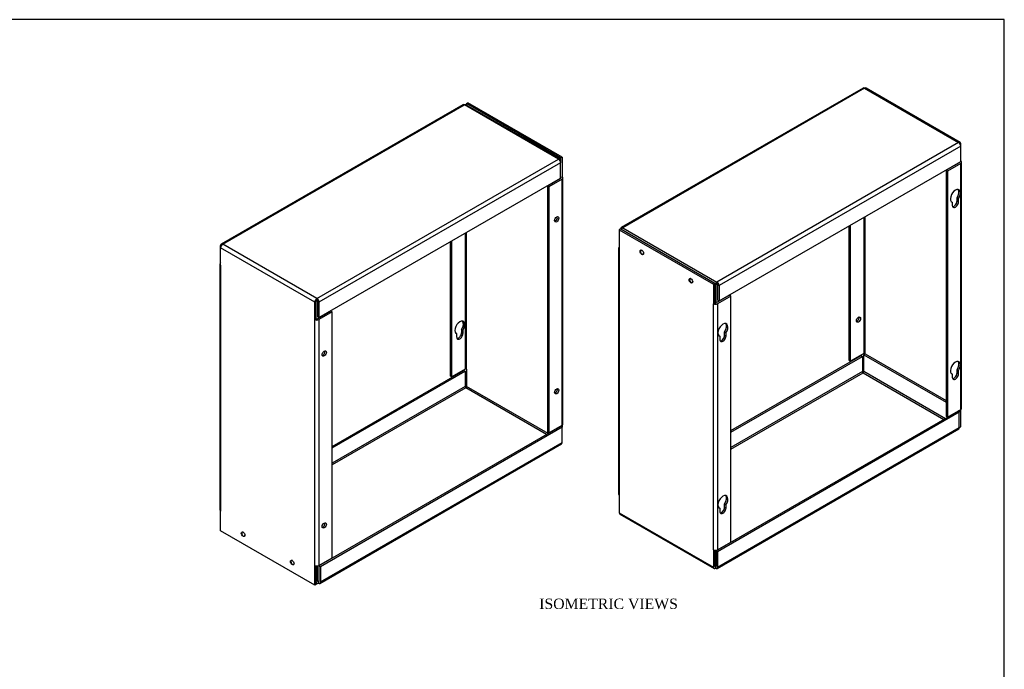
# Model space of a CAD drawing. Header units: inches. Extents: x 0.2 to 65.9, y -0.4 to 43.8.
# Tile 4 of 4: x 37.6 to 65.9, y 25.1 to 43.8. Entities that reach past the tile are written whole.
import ezdxf
from ezdxf.enums import TextEntityAlignment as Align

# ---------------------------------------------------------------- set-up
doc = ezdxf.new("R2010")
doc.units = ezdxf.units.IN
doc.header["$MEASUREMENT"] = 0
for name, color, linetype in [('COM71334-3', 7, 'Continuous'), ('COM71366-3', 7, 'Continuous'), ('Default', 7, 'Continuous')]:
    doc.layers.add(name, color=color, linetype=linetype)
doc.styles.add('SEACAD_Times_New_Roman', font='times.ttf')

# ---------------------------------------------------------------- blocks, each defined once
blk = doc.blocks.new('SE')
at = {"layer": 'COM71334-3', "color": 7, "linetype": 'Continuous'}
for p, q in [((54.853, 37.815), (54.812, 37.792)), ((54.812, 37.792), (57.519, 36.229)), ((54.812, 37.792), (54.812, 37.223)), ((54.853, 37.815), (57.559, 36.252)), ((54.787, 37.258), (54.787, 30.179)), ((54.812, 37.223), (54.812, 30.144)), ((57.559, 36.252), (57.519, 36.229)), ((57.519, 36.229), (57.519, 35.661)), ((57.559, 36.252), (57.559, 35.684)), ((57.981, 35.904), (57.6, 35.684)), ((58.022, 35.881), (57.641, 35.661)), ((58.022, 35.881), (57.981, 35.904)), ((58.022, 28.801), (58.022, 35.881)), ((57.559, 35.684), (57.519, 35.661)), ((57.519, 28.581), (57.519, 35.661)), ((57.641, 35.661), (57.641, 28.581)), ((57.841, 34.85), (57.882, 34.827)), ((57.841, 34.758), (57.841, 34.85)), ((57.68, 34.739), (57.705, 34.725)), ((57.705, 34.725), (57.705, 34.633)), ((57.841, 34.758), (57.882, 34.735)), ((57.882, 34.735), (57.882, 34.827)), ((58.022, 32.009), (61.766, 34.171)), ((58.022, 31.963), (61.806, 34.147)), ((61.766, 34.171), (61.806, 34.147)), ((61.806, 34.147), (61.806, 33.707)), ((61.887, 34.217), (61.847, 34.194)), ((61.847, 34.194), (64.213, 32.828)), ((61.847, 33.707), (61.847, 34.194)), ((61.887, 34.217), (64.213, 32.875)), ((61.806, 33.707), (58.022, 31.523)), ((58.022, 31.475), (61.826, 33.672)), ((61.826, 33.672), (64.152, 32.329)), ((64.193, 32.353), (61.847, 33.707)), ((64.594, 32.596), (64.594, 32.538)), ((64.554, 32.561), (57.6, 28.546)), ((64.594, 32.538), (57.641, 28.523)), ((64.554, 32.572), (64.554, 32.561)), ((64.594, 32.538), (64.554, 32.561)), ((64.594, 32.098), (64.594, 32.538)), ((57.623, 28.044), (64.576, 32.058)), ((57.641, 28.083), (64.594, 32.098)), ((54.812, 30.144), (54.812, 29.646)), ((57.68, 29.789), (57.705, 29.775)), ((57.705, 29.775), (57.705, 29.683)), ((57.841, 29.9), (57.882, 29.877)), ((57.841, 29.808), (57.841, 29.9)), ((57.841, 29.808), (57.882, 29.785)), ((57.882, 29.785), (57.882, 29.877)), ((54.812, 29.646), (57.519, 28.083)), ((54.83, 29.607), (57.537, 28.044)), ((57.641, 28.581), (58.022, 28.801)), ((57.519, 28.581), (57.519, 28.083)), ((57.559, 28.568), (57.559, 28.106)), ((57.641, 28.523), (57.6, 28.546)), ((57.6, 28.546), (57.6, 28.106)), ((57.641, 28.523), (57.641, 28.083)), ((57.559, 28.106), (57.58, 28.095)), ((57.58, 28.095), (57.6, 28.106)), ((57.58, 28.095), (57.58, 28.048))]:
    blk.add_line(p, q, dxfattribs=at)
for centre, major_axis, start_param, end_param in [((54.873, 37.258), (0.086, 0), 2.356194, 3.926991), ((57.58, 35.696), (-0.086, 0), 0.785398, 2.356194), ((57.58, 35.696), (-0.029, 0), 0.785398, 2.356194), ((57.793, 34.906), (-0.101, -0.176), 1.448753, 6.405229), ((57.753, 34.929), (-0.101, -0.176), 1.448753, 2.941717), ((57.793, 34.684), (0.063, 0.108), 2.356194, 5.497787), ((57.753, 34.707), (0.063, 0.108), 3.469899, 5.497787), ((61.826, 33.695), (0.0145, -0.0251), 3.926991, 5.497787), ((61.826, 33.695), (0.0145, 0.0251), 3.926991, 5.497787), ((64.533, 32.133), (-0.043, 0.0745), 3.141593, 3.926991), ((54.873, 30.179), (0.086, 0), 3.141593, 3.926991), ((57.793, 29.956), (-0.101, -0.176), 1.448753, 6.405229), ((57.753, 29.979), (-0.101, -0.176), 1.448753, 2.941717), ((57.793, 29.734), (0.063, 0.108), 2.356194, 5.497787), ((57.753, 29.757), (0.063, 0.108), 3.469899, 5.497787), ((54.873, 29.681), (0.043, 0.0745), 2.356194, 3.141593), ((57.58, 28.616), (0.086, 0), 3.926991, 5.497787), ((57.58, 28.118), (0.043, 0.0745), 2.356194, 3.926991), ((57.58, 28.118), (0.0145, 0.0251), 2.356194, 3.926991), ((57.58, 28.118), (-0.0145, 0.0251), 2.356194, 3.926991), ((57.58, 28.118), (-0.043, 0.0745), 2.356194, 3.926991)]:
    blk.add_ellipse(centre, major_axis=major_axis, ratio=0.57735, start_param=start_param, end_param=end_param, dxfattribs=at)
for centre in [(55.459, 37.14), (56.873, 36.324)]:
    blk.add_ellipse(centre, major_axis=(-0.0363, 0.0628), ratio=0.57735, dxfattribs=at)
at = {"layer": 'COM71366-3', "color": 7, "linetype": 'Continuous'}
for p, q in [((61.824, 41.869), (54.87, 37.854)), ((61.867, 41.865), (54.913, 37.85)), ((61.867, 41.865), (64.573, 40.302)), ((64.616, 40.306), (61.91, 41.869)), ((64.573, 40.302), (57.62, 36.287)), ((64.634, 40.196), (64.634, 40.267)), ((64.634, 40.196), (57.681, 36.182)), ((64.634, 39.756), (64.634, 40.196)), ((57.681, 35.742), (64.634, 39.756)), ((64.594, 39.722), (64.213, 39.502)), ((64.634, 39.698), (64.253, 39.478)), ((64.594, 39.733), (64.594, 39.722)), ((64.634, 32.619), (64.634, 39.698)), ((64.659, 32.654), (64.659, 39.733)), ((64.213, 39.502), (64.213, 32.422)), ((64.253, 39.478), (64.213, 39.502)), ((64.253, 39.478), (64.253, 32.399)), ((64.368, 38.6), (64.393, 38.586)), ((64.393, 38.586), (64.393, 38.494)), ((64.53, 38.711), (64.57, 38.688)), ((64.53, 38.62), (64.53, 38.711)), ((64.53, 38.62), (64.57, 38.597)), ((64.57, 38.597), (64.57, 38.688)), ((61.846, 38.147), (61.846, 34.229)), ((61.887, 34.229), (61.887, 38.17)), ((54.913, 37.85), (57.62, 36.287)), ((61.425, 34.032), (61.425, 37.903)), ((61.465, 34.009), (61.465, 37.927)), ((55.441, 37.206), (55.431, 37.2)), ((55.496, 37.086), (55.507, 37.092)), ((56.856, 36.389), (56.845, 36.383)), ((56.91, 36.27), (56.921, 36.276)), ((57.62, 36.241), (57.62, 36.287)), ((57.559, 35.695), (57.559, 36.182)), ((57.6, 35.719), (57.6, 36.205)), ((57.641, 36.205), (57.641, 35.765)), ((57.681, 36.182), (57.681, 35.742)), ((57.559, 35.695), (57.6, 35.719)), ((57.681, 35.742), (57.641, 35.765)), ((61.425, 34.032), (61.465, 34.009)), ((61.846, 34.229), (61.465, 34.009)), ((61.887, 34.217), (61.887, 34.229)), ((64.53, 33.761), (64.57, 33.738)), ((64.53, 33.67), (64.53, 33.761)), ((64.57, 33.647), (64.57, 33.738)), ((64.368, 33.65), (64.393, 33.636)), ((64.393, 33.636), (64.393, 33.544)), ((64.53, 33.67), (64.57, 33.647)), ((64.253, 32.399), (64.634, 32.619)), ((64.594, 32.538), (64.594, 32.596)), ((64.634, 32.121), (64.634, 32.619)), ((64.253, 32.399), (64.213, 32.422)), ((64.594, 32.098), (64.634, 32.121))]:
    blk.add_line(p, q, dxfattribs=at)
for centre, major_axis, start_param, end_param in [((61.867, 41.794), (0.043, -0.0745), 2.356194, 3.141593), ((61.867, 41.794), (-0.043, -0.0745), 3.141593, 3.926991), ((64.573, 40.232), (-0.043, -0.0745), 2.356194, 3.926991), ((64.573, 40.232), (-0.043, 0.0745), 3.926991, 5.497787), ((64.573, 39.733), (-0.029, 0), 2.356194, 3.383366), ((64.573, 39.733), (-0.086, 0), 2.356194, 3.926991), ((64.482, 38.768), (-0.102, -0.176), 1.448753, 6.405229), ((64.441, 38.791), (-0.101, -0.176), 1.448753, 2.941717), ((64.482, 38.545), (0.063, 0.108), 2.356194, 5.497787), ((64.441, 38.569), (0.063, 0.108), 3.469899, 5.497787), ((54.913, 37.78), (0.043, -0.0745), 2.356194, 3.926991), ((54.913, 37.78), (-0.043, -0.0745), 3.926991, 4.712389), ((55.463, 37.143), (0.0327, -0.0567), 2.408296, 6.283185), ((55.463, 37.143), (0.0327, -0.0567), 0, 0.733297), ((56.878, 36.326), (0.0327, -0.0567), 2.408296, 6.283185), ((56.878, 36.326), (0.0327, -0.0567), 0, 0.733297), ((57.62, 36.217), (0.043, 0.0745), 0.785398, 2.356194), ((57.62, 36.217), (0.043, -0.0745), 0.785398, 2.356194), ((57.62, 36.217), (0.0145, 0.0251), 0.785398, 2.356194), ((57.62, 36.217), (0.0145, -0.0251), 0.785398, 2.356194), ((61.653, 35.228), (-0.0425, -0.0736), 0.49403, 2.647563), ((61.867, 34.217), (-0.029, 0), 3.926991, 5.497787), ((64.482, 33.818), (-0.101, -0.176), 1.448753, 6.405229), ((64.441, 33.841), (-0.102, -0.176), 1.448753, 2.941717), ((64.482, 33.595), (0.063, 0.108), 2.356194, 5.497787), ((64.441, 33.619), (0.063, 0.108), 3.469899, 5.497787), ((64.573, 32.654), (-0.086, 0), 2.356194, 3.141593)]:
    blk.add_ellipse(centre, major_axis=major_axis, ratio=0.57735, start_param=start_param, end_param=end_param, dxfattribs=at)
blk.add_ellipse((61.693, 35.205), major_axis=(-0.0425, -0.0736), ratio=0.57735, dxfattribs=at)
blk = doc.blocks.new('SE1')
at = {"layer": 'COM71334-3', "color": 7, "linetype": 'Continuous'}
for p, q in [((50.417, 41.422), (50.457, 41.446)), ((50.417, 41.422), (50.417, 41.381)), ((53.124, 39.86), (50.417, 41.422)), ((53.164, 39.883), (50.457, 41.446)), ((53.124, 39.86), (53.164, 39.883)), ((53.124, 39.86), (53.124, 39.719)), ((53.164, 39.883), (53.164, 39.315)), ((53.124, 39.268), (52.743, 39.048)), ((53.164, 39.244), (52.783, 39.024)), ((53.124, 39.291), (53.164, 39.315)), ((53.124, 39.279), (53.124, 39.268)), ((53.164, 32.165), (53.164, 39.244)), ((53.189, 32.2), (53.189, 39.279)), ((52.743, 39.048), (52.743, 31.968)), ((52.783, 39.024), (52.743, 39.048)), ((52.783, 39.024), (52.783, 31.945)), ((50.376, 37.693), (50.376, 33.775)), ((50.417, 33.775), (50.417, 37.716)), ((49.955, 33.578), (49.955, 37.449)), ((49.995, 33.555), (49.995, 37.473)), ((50.312, 34.894), (50.271, 34.917)), ((50.271, 34.917), (50.271, 34.825)), ((50.312, 34.894), (50.312, 34.802)), ((50.135, 34.792), (50.11, 34.806)), ((50.135, 34.7), (50.135, 34.792)), ((50.312, 34.802), (50.271, 34.825)), ((46.552, 31.555), (50.336, 33.74)), ((46.552, 31.509), (50.376, 33.717)), ((50.376, 33.775), (49.995, 33.555)), ((50.336, 33.74), (50.376, 33.717)), ((50.376, 33.717), (50.376, 33.277)), ((50.417, 33.775), (50.417, 33.277)), ((49.955, 33.578), (49.995, 33.555)), ((50.376, 33.277), (46.552, 31.069)), ((50.397, 33.241), (46.552, 31.021)), ((52.722, 31.898), (50.397, 33.241)), ((52.763, 31.922), (50.417, 33.277)), ((53.124, 32.13), (46.171, 28.116)), ((53.164, 32.107), (46.211, 28.092)), ((52.783, 31.945), (53.164, 32.165)), ((53.124, 32.142), (53.124, 32.13)), ((53.164, 32.107), (53.124, 32.13)), ((53.164, 32.165), (53.164, 32.107)), ((53.164, 31.667), (53.164, 32.107)), ((52.783, 31.945), (52.743, 31.968)), ((46.193, 27.613), (53.146, 31.627)), ((46.211, 27.652), (53.164, 31.667)), ((43.971, 29.093), (43.961, 29.086)), ((44.026, 28.973), (44.037, 28.979)), ((45.385, 28.276), (45.375, 28.27)), ((45.44, 28.157), (45.451, 28.163)), ((46.089, 27.652), (46.089, 28.114)), ((46.13, 27.676), (46.13, 28.114)), ((46.211, 28.092), (46.171, 28.116)), ((46.171, 28.116), (46.171, 27.676)), ((46.211, 28.092), (46.211, 27.652)), ((46.089, 27.623), (46.107, 27.613)), ((46.15, 27.664), (46.13, 27.676)), ((46.171, 27.676), (46.15, 27.664)), ((46.15, 27.664), (46.15, 27.617))]:
    blk.add_line(p, q, dxfattribs=at)
for centre, major_axis, start_param, end_param in [((53.103, 39.279), (-0.029, 0), 2.356194, 3.926991), ((53.103, 39.279), (-0.086, 0), 2.356194, 3.926991), ((52.971, 38.115), (-0.0425, -0.0736), 0.49403, 2.647563), ((50.223, 34.973), (0.101, 0.176), 4.590345, 9.546821), ((50.183, 34.997), (0.101, 0.176), 4.590345, 6.08331), ((50.223, 34.751), (0.063, 0.108), 2.356194, 5.497787), ((50.183, 34.774), (0.063, 0.108), 3.469899, 5.497787), ((50.397, 33.763), (-0.029, 0), 3.926991, 5.497787), ((50.397, 33.265), (0.0145, -0.0251), 3.926991, 5.497787), ((50.397, 33.265), (0.0145, 0.0251), 3.926991, 5.497787), ((52.971, 33.165), (-0.0425, -0.0736), 0.49403, 2.647563), ((53.103, 32.2), (-0.086, 0), 2.356194, 3.141593), ((53.103, 31.702), (-0.043, 0.0745), 3.141593, 3.926991), ((43.993, 29.03), (-0.0327, 0.0567), 0, 3.874889), ((43.993, 29.03), (-0.0327, 0.0567), 5.549889, 6.283185), ((45.408, 28.213), (-0.0328, 0.0567), 0, 3.874889), ((45.408, 28.213), (-0.0328, 0.0567), 5.549889, 6.283185), ((46.15, 27.687), (0.043, 0.0745), 2.356194, 3.926991), ((46.15, 27.687), (0.0145, 0.0251), 2.356194, 3.926991), ((46.15, 27.687), (-0.0145, 0.0251), 2.356194, 3.926991), ((46.15, 27.687), (-0.043, 0.0745), 2.356194, 3.926991)]:
    blk.add_ellipse(centre, major_axis=major_axis, ratio=0.57735, start_param=start_param, end_param=end_param, dxfattribs=at)
for centre in [(53.011, 38.091), (53.011, 33.141)]:
    blk.add_ellipse(centre, major_axis=(-0.0425, -0.0736), ratio=0.57735, dxfattribs=at)
at = {"layer": 'COM71366-3', "color": 7, "linetype": 'Continuous'}
for p, q in [((50.313, 41.391), (43.36, 37.377)), ((43.403, 37.373), (50.356, 41.387)), ((53.063, 39.824), (50.356, 41.387)), ((53.106, 39.829), (50.399, 41.391)), ((46.11, 35.81), (53.063, 39.824)), ((53.124, 39.719), (46.171, 35.705)), ((53.124, 39.789), (53.124, 39.719)), ((53.124, 39.279), (53.124, 39.719)), ((46.171, 35.265), (53.124, 39.279)), ((43.342, 37.267), (43.342, 37.338)), ((43.342, 36.769), (43.342, 37.267)), ((46.049, 35.705), (43.342, 37.267)), ((46.11, 35.81), (43.403, 37.373)), ((43.317, 36.804), (43.317, 29.725)), ((43.342, 36.769), (43.342, 29.69)), ((46.049, 35.207), (46.049, 35.705)), ((46.089, 35.23), (46.089, 35.728)), ((46.11, 35.763), (46.11, 35.81)), ((46.13, 35.728), (46.13, 35.288)), ((46.171, 35.705), (46.171, 35.265)), ((46.511, 35.45), (46.13, 35.23)), ((46.552, 35.427), (46.171, 35.207)), ((46.552, 35.427), (46.511, 35.45)), ((46.552, 28.347), (46.552, 35.427)), ((46.089, 35.23), (46.049, 35.207)), ((46.049, 28.127), (46.049, 35.207)), ((46.171, 35.265), (46.13, 35.288)), ((46.171, 35.207), (46.171, 28.127)), ((43.342, 29.122), (43.342, 29.69)), ((46.049, 27.559), (43.342, 29.122)), ((46.171, 28.127), (46.552, 28.347)), ((46.049, 27.559), (46.049, 28.127)), ((46.089, 27.582), (46.089, 28.114)), ((46.089, 27.582), (46.049, 27.559))]:
    blk.add_line(p, q, dxfattribs=at)
for centre, major_axis, start_param, end_param in [((50.356, 41.317), (0.043, -0.0745), 2.356194, 3.141593), ((50.356, 41.317), (-0.043, -0.0745), 3.141593, 3.926991), ((53.063, 39.754), (-0.043, -0.0745), 2.356194, 3.926991), ((53.063, 39.754), (-0.043, 0.0745), 3.926991, 5.497787), ((43.403, 37.303), (0.043, -0.0745), 2.356194, 3.926991), ((43.403, 37.303), (-0.043, -0.0745), 3.926991, 5.497787), ((43.403, 36.804), (0.086, 0), 2.356194, 3.926991), ((46.11, 35.74), (0.043, 0.0745), 0.785398, 2.356194), ((46.11, 35.74), (0.0145, 0.0251), 0.785398, 2.356194), ((46.11, 35.74), (0.043, -0.0745), 0.785398, 2.356194), ((46.11, 35.74), (0.0145, -0.0251), 0.785398, 2.356194), ((46.11, 35.242), (-0.086, 0), 0.785398, 2.356194), ((46.11, 35.242), (-0.029, 0), 0.785398, 2.356194), ((46.283, 34.253), (-0.0425, -0.0736), 0.49403, 2.647563), ((43.403, 29.725), (0.086, 0), 3.141593, 3.926991), ((46.283, 29.303), (-0.0425, -0.0736), 0.49403, 2.647563), ((46.11, 28.162), (0.086, 0), 3.926991, 5.497787)]:
    blk.add_ellipse(centre, major_axis=major_axis, ratio=0.57735, start_param=start_param, end_param=end_param, dxfattribs=at)
for centre, major_axis in [((46.323, 34.23), (-0.0425, -0.0736)), ((46.323, 29.28), (-0.0425, -0.0736)), ((43.988, 29.027), (0.0363, -0.0628)), ((45.403, 28.21), (0.0362, -0.0628))]:
    blk.add_ellipse(centre, major_axis=major_axis, ratio=0.57735, dxfattribs=at)
blk = doc.blocks.new('BORDER')
at = {"layer": 'Default', "color": 7, "linetype": 'Continuous'}
for p, q in [((0, 27.86), (-41.86, 27.86)), ((0, 0), (0, 27.86))]:
    blk.add_line(p, q, dxfattribs=at)

msp = doc.modelspace()

# ---------------------------------------------------------------- block references
at = {"layer": 'Default', "color": 7, "xscale": 1.57, "yscale": 1.57, "zscale": 1.57}
msp.add_blockref('BORDER', (65.889, 0.099), dxfattribs=at)
at = {"layer": 'Default'}
for name in ['SE', 'SE1']:
    msp.add_blockref(name, (0, 0), dxfattribs=at)

# ---------------------------------------------------------------- texts
at = {"layer": 'Default', "color": 7, "linetype": 'Continuous', "style": 'SEACAD_Times_New_Roman'}
msp.add_text('ISOMETRIC VIEWS', height=0.3, dxfattribs=at).set_placement((52.507, 27.174), align=Align.TOP_LEFT)

doc.saveas('drawing.dxf')
